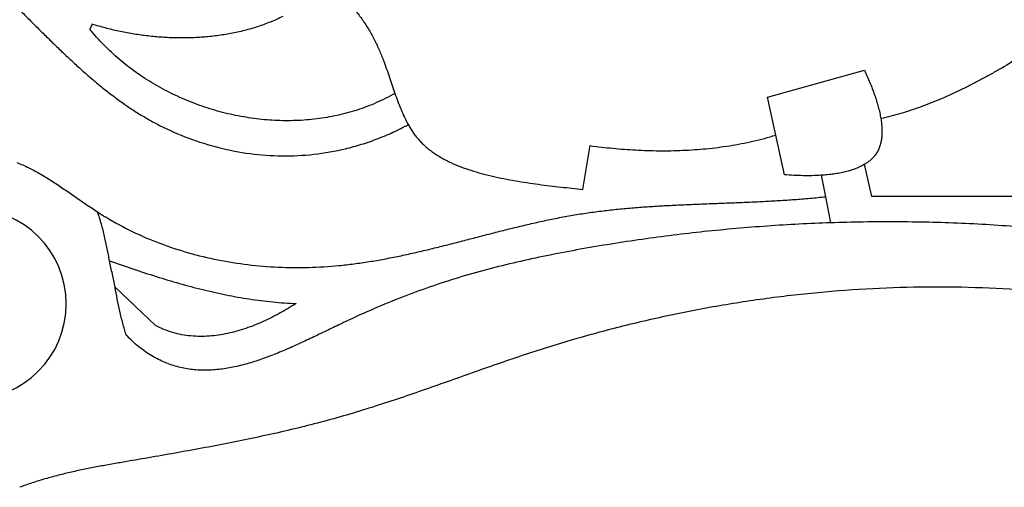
# Model space of a CAD drawing. Header units: millimetres. Extents: x -96818 to 270234, y -28968 to 336819.
# Tile 2 of 6: x 6403 to 135441, y -24040 to 37242. Entities that reach past the tile are written whole.
import ezdxf

# ---------------------------------------------------------------- set-up
doc = ezdxf.new("R2010")
doc.units = ezdxf.units.MM
for name, color, linetype in [('03_SHARED_CURVES', 7, 'Continuous'), ('04_DIVIDERS', 7, 'Continuous'), ('05_CIRCLES', 7, 'Continuous')]:
    doc.layers.add(name, color=color, linetype=linetype)

msp = doc.modelspace()

# ---------------------------------------------------------------- linework, layer by layer
at = {"layer": '03_SHARED_CURVES'}
for points in [[(6628, 38285, -0.0005796), (7822, 37097)], [(40876, 37664, -0.0192909), (39256, 36935)], [(50370, 38468, -0.0214069), (51345, 37193)], [(7822, 37097, 0.0006195), (9016, 35909)], [(17627, 36156, -0.012067), (15906, 36655)], [(19370, 35740, -0.0114379), (17627, 36156)], [(37588, 36326, -0.0167472), (35848, 35823)], [(39256, 36935, -0.0173355), (37588, 36326)], [(51345, 37193, -0.0194633), (52173, 35905)], [(9016, 35909, 0.0012137), (10223, 34718)], [(17430, 33943, -0.024008), (15588, 36018)], [(21175, 35394, -0.011559), (19370, 35740)], [(22995, 35133, -0.0114402), (21175, 35394)], [(24847, 34953, -0.0116391), (22995, 35133)], [(26706, 34861, -0.0119752), (24847, 34953)], [(28567, 34859, -0.0122543), (26706, 34861)], [(30426, 34952, -0.013033), (28567, 34859)], [(32260, 35140, -0.0134005), (30426, 34952)], [(34079, 35431, -0.0146262), (32260, 35140)], [(35848, 35823, -0.0150956), (34079, 35431)], [(52173, 35905, -0.0166238), (52906, 34560)], [(10223, 34718, 0.002395), (11438, 33535)], [(19458, 32049, -0.0226263), (17430, 33943)], [(52906, 34560, -0.0145543), (53542, 33196)], [(11438, 33535, 0.0029911), (12667, 32365)], [(12667, 32365, 0.0042052), (13913, 31212)], [(53542, 33196, -0.0106801), (54109, 31801)], [(137772, 32509, -0.0074536), (135111, 30910)], [(13913, 31212, 0.00481), (15175, 30086)], [(21654, 30337, -0.0220407), (19458, 32049)], [(54109, 31801, -0.0062921), (54496, 30748)], [(15175, 30086, 0.006093), (16461, 28987)], [(23990, 28821, -0.0209385), (21654, 30337)], [(54496, 30748, -0.0027338), (54864, 29688)], [(54864, 29688, -0.0009502), (55220, 28639)], [(117128, 30607, -0.0046095), (117484, 29809)], [(117484, 29809, -0.0055941), (117823, 29005)], [(133796, 30160, -0.0045676), (132468, 29432)], [(135111, 30910, -0.0040205), (133796, 30160)], [(16461, 28987, 0.0067123), (17767, 27929)], [(26451, 27498, -0.0205803), (23990, 28821)], [(55220, 28639, 0.0027253), (55579, 27591)], [(117823, 29005, -0.0060808), (118139, 28204)], [(131153, 28743, -0.0053772), (129824, 28081)], [(132468, 29432, -0.0047651), (131153, 28743)], [(17767, 27929, 0.008075), (19103, 26910)], [(29012, 26379, -0.0200126), (26451, 27498)], [(55579, 27591, -0.0268409), (53165, 26369)], [(55579, 27591, 0.0048482), (55965, 26519)], [(118139, 28204, -0.0074818), (118433, 27396)], [(118433, 27396, -0.0080304), (118692, 26607)], [(128509, 27461, -0.0062655), (127180, 26873)], [(129824, 28081, -0.005584), (128509, 27461)], [(19103, 26910, 0.0087128), (20462, 25944)], [(20462, 25944, 0.0101239), (21857, 25029)], [(31653, 25468, -0.0198715), (29012, 26379)], [(53165, 26369, -0.0253402), (50636, 25405)], [(55965, 26519, 0.0095558), (56381, 25460)], [(118692, 26607, -0.0100944), (118922, 25809)], [(118922, 25809, -0.0107368), (119109, 25047)], [(124537, 25825, -0.0074608), (123223, 25369)], [(125866, 26331, -0.0072321), (124537, 25825)], [(127180, 26873, -0.0064828), (125866, 26331)], [(21857, 25029, 0.0107808), (23282, 24178)], [(34358, 24770, -0.0199397), (31653, 25468)], [(37092, 24294, -0.0200127), (34358, 24770)], [(48015, 24695, -0.0228805), (45339, 24237)], [(50636, 25405, -0.0245513), (48015, 24695)], [(56381, 25460, 0.0117202), (56824, 24459)], [(119109, 25047, -0.0138272), (119257, 24277)], [(120582, 24592, -0.0093448), (119257, 24277)], [(121895, 24954, -0.0085074), (120582, 24592)], [(123223, 25369, -0.0082668), (121895, 24954)], [(23282, 24178, 0.0121461), (24744, 23393)], [(24744, 23393, 0.0272106), (28551, 21721)], [(39856, 24041, -0.0207356), (37092, 24294)], [(42602, 24020, -0.0210314), (39856, 24041)], [(45339, 24237, -0.0223441), (42602, 24020)], [(55323, 22489, 0.0158649), (57325, 23485)], [(56824, 24459, 0.017373), (57325, 23485)], [(57325, 23485, 0.0106584), (57624, 22977)], [(119257, 24277, -0.0134026), (119348, 23612)], [(119348, 23612, -0.0171981), (119398, 22943)], [(53261, 21623, 0.0162834), (55323, 22489)], [(57624, 22977, 0.0125174), (57945, 22483)], [(57945, 22483, 0.0132626), (58287, 22013)], [(58287, 22013, 0.0149603), (58655, 21563)], [(102496, 21317, 0.0184379), (105488, 22112)], [(119401, 22322, -0.0231763), (119353, 21703)], [(119398, 22943, -0.0180496), (119401, 22322)], [(28551, 21721, 0.0281786), (32519, 20479)], [(49118, 20337, 0.0161052), (51210, 20913)], [(51210, 20913, 0.015944), (53261, 21623)], [(58655, 21563, 0.0166819), (59092, 21093)], [(59092, 21093, 0.0154451), (59558, 20652)], [(59558, 20652, 0.0149144), (60056, 20235)], [(81159, 20739, 0.0099272), (84141, 20391)], [(96380, 20339, 0.0152787), (99456, 20732)], [(99456, 20732, 0.0162553), (102496, 21317)], [(119253, 21135, -0.0301043), (119093, 20582)], [(119353, 21703, -0.0243205), (119253, 21135)], [(32519, 20479, 0.0287598), (36602, 19697)], [(36602, 19697, 0.0299057), (40747, 19397)], [(40747, 19397, 0.0308916), (44961, 19606)], [(44961, 19606, 0.0313942), (49118, 20337)], [(60056, 20235, 0.013427), (60577, 19847)], [(60577, 19847, 0.0129292), (61129, 19479)], [(61129, 19479, 0.0114215), (61698, 19139)], [(84141, 20391, 0.0106605), (87135, 20165)], [(87135, 20165, 0.0114223), (90210, 20070)], [(90210, 20070, 0.0126648), (93286, 20123)], [(93286, 20123, 0.0135202), (96380, 20339)], [(118593, 19602, -0.0305471), (118294, 19226)], [(118876, 20075, -0.035426), (118593, 19602)], [(119093, 20582, -0.0315883), (118876, 20075)], [(6040, 18524, -0.0118679), (6818, 18200)], [(6818, 18200, -0.009944), (7582, 17843)], [(61698, 19139, 0.0109612), (62296, 18816)], [(62296, 18816, 0.0095675), (62907, 18519)], [(62907, 18519, 0.0178028), (64206, 17972)], [(117136, 18288, -0.0242559), (116566, 17981)], [(117559, 18568, -0.0214072), (117136, 18288)], [(117954, 18887, -0.0259876), (117559, 18568)], [(118294, 19226, -0.0268369), (117954, 18887)], [(7582, 17843, -0.0091606), (8345, 17449)], [(8345, 17449, -0.007314), (9095, 17031)], [(9095, 17031, -0.0065602), (9848, 16583)], [(64206, 17972, 0.0132575), (65536, 17507)], [(65536, 17507, 0.0117949), (66937, 17095)], [(66937, 17095, 0.0084694), (68353, 16740)], [(107857, 16838, -0.0074451), (106624, 16919)], [(109091, 16796, -0.0086797), (107857, 16838)], [(110268, 16798, -0.0090378), (109091, 16796)], [(111444, 16847, -0.0111548), (110268, 16798)], [(112272, 16915, -0.0087312), (111444, 16847)], [(113097, 17015, -0.0106095), (112272, 16915)], [(113860, 17141, -0.0109541), (113097, 17015)], [(114616, 17304, -0.0137157), (113860, 17141)], [(115301, 17493, -0.0141654), (114616, 17304)], [(115972, 17725, -0.0181666), (115301, 17493)], [(116566, 17981, -0.0187884), (115972, 17725)], [(9848, 16583, -0.0048656), (10590, 16118)], [(10590, 16118, -0.0041367), (11336, 15632)], [(11336, 15632, -0.0025894), (12076, 15135)], [(68353, 16740, 0.0077514), (69856, 16414)], [(69856, 16414, 0.0062159), (71367, 16131)], [(71367, 16131, 0.005515), (72879, 15884)], [(72879, 15884, 0.0042547), (74395, 15667)], [(74395, 15667, 0.0035794), (75879, 15478)], [(12076, 15135, -0.0018782), (12821, 14626)], [(12821, 14626, -0.0004354), (13564, 14112)], [(75879, 15478, 0.0024187), (77365, 15306)], [(77365, 15306, 0.0017453), (78784, 15155)], [(78784, 15155, 0.0004754), (80205, 15010)], [(13564, 14112, 0.000266), (14313, 13595)], [(14313, 13595, 0.0016596), (15064, 13080)], [(15064, 13080, 0.0023588), (15822, 12569)], [(89649, 12797, -0.0025098), (91674, 12912)], [(91674, 12912, -0.0020162), (93705, 13009)], [(93705, 13009, -0.0010238), (95736, 13094)], [(95736, 13094, -0.0005322), (97771, 13172)], [(97771, 13172, 0.0004513), (99806, 13250)], [(99806, 13250, 0.0009424), (101842, 13334)], [(101842, 13334, 0.0019261), (103877, 13429)], [(103877, 13429, 0.0024181), (105911, 13542)], [(105911, 13542, 0.0034083), (107943, 13679)], [(107943, 13679, 0.0039023), (109971, 13845)], [(109971, 13845, 0.0048969), (111995, 14047)], [(15822, 12569, 0.0037543), (16586, 12067)], [(16586, 12067, 0.0030573), (17127, 11722)], [(16865, 11260, 0.0097043), (16586, 12067)], [(17127, 11722, 0.0037598), (17673, 11385)], [(77626, 11394, -0.0064356), (79602, 11739)], [(79602, 11739, -0.0065476), (81597, 12035)], [(81597, 12035, -0.0055339), (83600, 12283)], [(83600, 12283, -0.0050337), (85611, 12489)], [(85611, 12489, -0.004014), (87626, 12658)], [(87626, 12658, -0.0035173), (89649, 12797)], [(17114, 10444, 0.008332), (16865, 11260)], [(17333, 9640, 0.0073606), (17114, 10444)], [(17673, 11385, 0.023883), (21144, 9496)], [(71741, 10113, -0.0031901), (73696, 10573)], [(73696, 10573, -0.0044907), (75658, 11002)], [(75658, 11002, -0.0051391), (77626, 11394)], [(112670, 10621, 0.0090602), (104385, 10192)], [(121249, 10747, 0.0094621), (112670, 10621)], [(129827, 10543, 0.0097552), (121249, 10747)], [(138358, 10004, 0.0099188), (129827, 10543)], [(17530, 8830, 0.0056703), (17333, 9640)], [(21144, 9496, 0.0222614), (24775, 7935)], [(65896, 8628, -0.0006106), (67842, 9133)], [(67842, 9133, -0.0012537), (69790, 9631)], [(69790, 9631, -0.002545), (71741, 10113)], [(96122, 9465, 0.0089098), (87975, 8453)], [(104385, 10192, 0.0089884), (96122, 9465)], [(17708, 8031, 0.0046732), (17530, 8830)], [(17873, 7229, 0.0027846), (17708, 8031)], [(24775, 7935, 0.0214725), (28538, 6694)], [(62004, 7628, 0.0013203), (63950, 8124)], [(63950, 8124, 0.0006769), (65896, 8628)], [(87975, 8453, 0.0090463), (79869, 7149)], [(18030, 6436, 0.0017708), (17873, 7229)], [(28538, 6694, 0.0199415), (32391, 5769)], [(56143, 6264, 0.0045716), (58102, 6690)], [(58102, 6690, 0.0032621), (60054, 7147)], [(60054, 7147, 0.0026161), (62004, 7628)], [(79869, 7149, 0.0048614), (75940, 6404)], [(18183, 5643, -0.0002462), (18030, 6436)], [(18361, 4773, -0.004677), (18183, 5643)], [(18183, 5643, 0.0034638), (21234, 4588)], [(32391, 5769, 0.0193505), (36321, 5146)], [(48236, 5023, 0.0084425), (50226, 5248)], [(50226, 5248, 0.0071832), (52208, 5535)], [(52208, 5535, 0.0065299), (54180, 5876)], [(54180, 5876, 0.0052215), (56143, 6264)], [(72030, 5569, 0.0074619), (68183, 4634)], [(75940, 6404, 0.0066255), (72030, 5569)], [(18547, 3904, -0.0002692), (18361, 4773)], [(18729, 3043, 0.0019799), (18547, 3904)], [(21234, 4588, 0.0056388), (24303, 3588)], [(36321, 5146, 0.0182728), (40288, 4820)], [(40288, 4820, 0.0178674), (44266, 4782)], [(44266, 4782, 0.0174073), (48236, 5023)], [(68183, 4634, 0.0093028), (64369, 3570)], [(18896, 2178, 0.00654), (18729, 3043)], [(24303, 3588, 0.0066479), (27334, 2682)], [(27334, 2682, 0.0089763), (30392, 1871)], [(64369, 3570, 0.0096561), (60663, 2383)], [(19193, 599, -0.0042036), (18896, 2178)], [(30392, 1871, 0.0100148), (33428, 1188)], [(60663, 2383, 0.0094009), (57004, 1056)], [(110125, 1380, 0.0105275), (102986, 512)], [(117294, 1942, 0.0107895), (110125, 1380)], [(124478, 2192, 0.0109517), (117294, 1942)], [(131667, 2121, 0.0113463), (124478, 2192)], [(138827, 1723, 0.0115469), (131667, 2121)], [(19527, -973, -0.0073239), (19193, 599)], [(33428, 1188, 0.0123533), (36491, 642)], [(36491, 642, 0.0134103), (39559, 257)], [(39559, 257, 0.0154209), (42644, 49)], [(42644, 49, -0.0080526), (41608, -590)], [(57004, 1056, 0.0093105), (53292, -450)], [(102986, 512, 0.0104026), (95910, -650)], [(19913, -2540, -0.008879), (19527, -973)], [(40551, -1195, -0.0093568), (39452, -1771)], [(41608, -590, -0.0087472), (40551, -1195)], [(53292, -450, 0.0082616), (49636, -2086)], [(95910, -650, 0.0102858), (88887, -2103)], [(20363, -4089, -0.0116082), (19913, -2540)], [(38331, -2304, -0.0111213), (37185, -2789)], [(39452, -1771, -0.0104438), (38331, -2304)], [(49636, -2086, 0.0031618), (47760, -2977)], [(88887, -2103, 0.0101973), (81976, -3832)], [(25305, -3345, -0.0256547), (24182, -2816)], [(26477, -3757, -0.0258616), (25305, -3345)], [(27647, -4039, -0.0246877), (26477, -3757)], [(34840, -3584, -0.0154296), (33643, -3881)], [(36018, -3219, -0.0134241), (34840, -3584)], [(37185, -2789, -0.0126561), (36018, -3219)], [(47760, -2977, -0.0003672), (45889, -3878)], [(81976, -3832, 0.0102362), (75142, -5842)], [(21173, -4883, -0.0147606), (20363, -4089)], [(22031, -5624, -0.0169122), (21173, -4883)], [(28840, -4209, -0.0231712), (27647, -4039)], [(30039, -4270, -0.0220337), (28840, -4209)], [(31240, -4230, -0.0196996), (30039, -4270)], [(32447, -4097, -0.0186814), (31240, -4230)], [(33643, -3881, -0.0163134), (32447, -4097)], [(44006, -4774, -0.0056151), (42111, -5641)], [(45889, -3878, -0.0020513), (44006, -4774)], [(22864, -6251, -0.0165104), (22031, -5624)], [(23737, -6818, -0.018228), (22864, -6251)], [(40219, -6447, -0.0049509), (39278, -6818)], [(41168, -6051, -0.0044942), (40219, -6447)], [(42111, -5641, -0.0034804), (41168, -6051)], [(75142, -5842, 0.0045351), (71838, -6920)], [(24592, -7289, -0.0177538), (23737, -6818)], [(25478, -7696, -0.0187099), (24592, -7289)], [(26353, -8023, -0.0181657), (25478, -7696)], [(37393, -7487, -0.007893), (36447, -7779)], [(38330, -7168, -0.0065782), (37393, -7487)], [(39278, -6818, -0.0061002), (38330, -7168)], [(71838, -6920, 0.0026078), (68551, -8045)], [(27250, -8285, -0.0181946), (26353, -8023)], [(28144, -8478, -0.0176001), (27250, -8285)], [(29049, -8609, -0.0167915), (28144, -8478)], [(29958, -8681, -0.0161789), (29049, -8609)], [(30871, -8696, -0.014813), (29958, -8681)], [(31794, -8657, -0.0142122), (30871, -8696)], [(32714, -8569, -0.0126048), (31794, -8657)], [(33648, -8433, -0.012033), (32714, -8569)], [(34574, -8255, -0.0104217), (33648, -8433)], [(35515, -8034, -0.0098841), (34574, -8255)], [(36447, -7779, -0.0083984), (35515, -8034)], [(68551, -8045, 0.001626), (65280, -9195)], [(65280, -9195, -0.0003334), (62013, -10354)], [(58743, -11502, -0.0032742), (55463, -12619)], [(62013, -10354, -0.0013164), (58743, -11502)], [(55463, -12619, -0.0042571), (52160, -13690)], [(52160, -13690, -0.0061671), (48835, -14691)], [(48835, -14691, -0.0064508), (45425, -15624)], [(41994, -16477, -0.0047519), (38532, -17265)], [(45425, -15624, -0.0052924), (41994, -16477)], [(35058, -17994, -0.0031246), (31571, -18676)], [(38532, -17265, -0.0036559), (35058, -17994)], [(28077, -19322, -0.0015437), (24593, -19941)], [(31571, -18676, -0.0020708), (28077, -19322)], [(21105, -20545, 0.0003285), (19340, -20850)], [(24593, -19941, -0.0004976), (21105, -20545)], [(14076, -21853, 0.0057718), (12340, -22248)], [(15824, -21495, 0.0048655), (14076, -21853)], [(17577, -21164, 0.003037), (15824, -21495)], [(19340, -20850, 0.0021356), (17577, -21164)], [(8901, -23186, 0.0101442), (7206, -23747)], [(10615, -22689, 0.008482), (8901, -23186)], [(12340, -22248, 0.0075747), (10615, -22689)], [(7206, -23747, 0.0047267), (6403, -24040)]]:
    msp.add_lwpolyline(points, format="xyb", dxfattribs=at)
at = {"layer": '04_DIVIDERS'}
for points in [[(15906, 36655), (15588, 36018)], [(15906, 36655), (15588, 36018)], [(104396, 27105), (117128, 30607)], [(105488, 22112), (104396, 27105)], [(106624, 16919), (105488, 22112)], [(80205, 15010), (81159, 20739)], [(118083, 14055), (117136, 18288)], [(111444, 16847), (111995, 14047)], [(111995, 14047), (112670, 10621)], [(139410, 14055), (118083, 14055)], [(24182, -2816), (18896, 2178)]]:
    msp.add_lwpolyline(points, dxfattribs=at)
at = {"layer": '05_CIRCLES'}
msp.add_circle((0, 0), 12500, dxfattribs=at)

doc.saveas('drawing.dxf')
